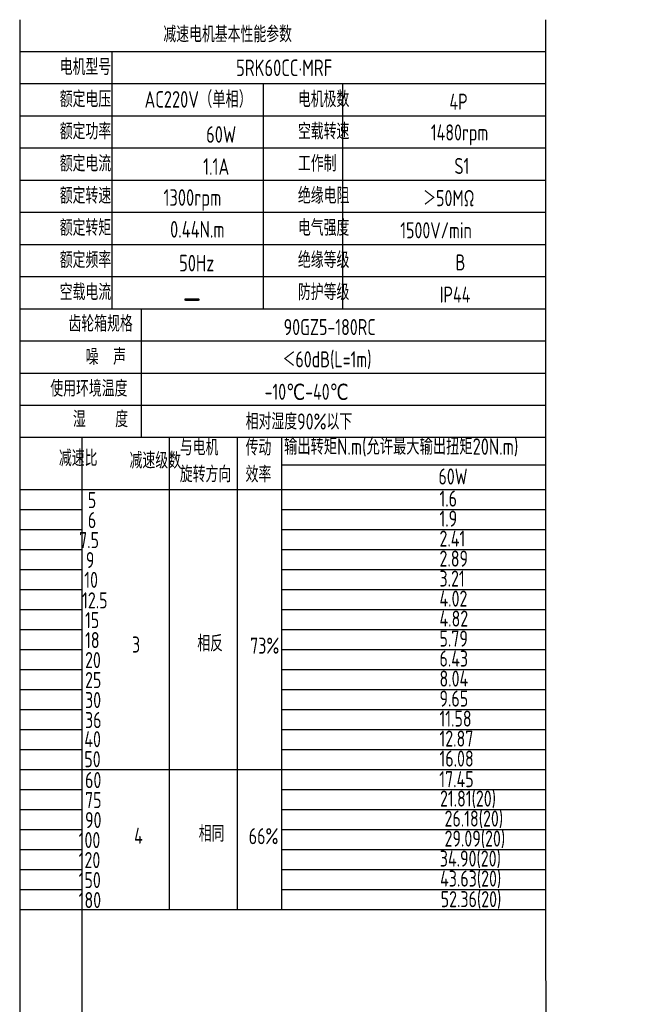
# Model space of a CAD drawing. Header units: inches. Extents: x 837 to 6223, y -2862 to 3098.
# Tile 68 of 139: x 5169 to 5465, y -692 to -211. Entities that reach past the tile are written whole.
import ezdxf

# ---------------------------------------------------------------- set-up
doc = ezdxf.new("R2010")
doc.units = ezdxf.units.IN
doc.header["$LTSCALE"] = 10
doc.header["$MEASUREMENT"] = 0
for name, color, linetype in [('1轮廓实线层', 7, 'Continuous'), ('2细线层', 4, 'Continuous'), ('6文字层', 3, 'Continuous')]:
    doc.layers.add(name, color=color, linetype=linetype)
doc.styles.add('PC_TEXTSTYLE', font='isocp.shx', dxfattribs={"width": 0.8, "bigfont": 'HZFS.SHX'})

msp = doc.modelspace()

# ---------------------------------------------------------------- linework, layer by layer
at = {"layer": '1轮廓实线层'}
for p, q in [((5168.98857, -211.26382), (5168.98857, -378.2044)), ((5168.98857, -211.26382), (5168.98857, -384.04972)), ((5425.93542, -211.26383), (5425.93542, -658.18914)), ((5168.98858, -381.77601), (5168.98858, -686.2503)), ((5168.98858, -387.74639), (5168.98858, -702.88167)), ((5168.98858, -643.06972), (5168.98858, -846.60125)), ((5168.98858, -658.18914), (5168.98858, -846.60125)), ((5425.93542, -658.18914), (5426.24751, -846.60123))]:
    msp.add_line(p, q, dxfattribs=at)
at = {"layer": '1轮廓实线层', "color": 4}
for p, q in [((5297.01191, -428.79599), (5425.93541, -428.79599)), ((5297.01191, -440.80711), (5339.92703, -440.80711))]:
    msp.add_line(p, q, dxfattribs=at)
at = {"layer": '2细线层'}
for p, q in [((5425.93541, -226.97163), (5168.98857, -226.97163)), ((5213.99674, -226.97163), (5213.99674, -352.6341)), ((5425.93541, -242.67944), (5168.98857, -242.67944)), ((5287.9784, -242.67944), (5287.9784, -352.6341)), ((5326.72269, -242.67944), (5326.72269, -352.6341)), ((5425.93541, -258.38725), (5168.98857, -258.38725)), ((5425.93541, -274.09506), (5168.98857, -274.09506)), ((5425.93541, -289.80287), (5168.98857, -289.80287)), ((5425.93541, -305.51068), (5168.98857, -305.51068)), ((5425.93541, -321.21849), (5168.98857, -321.21849)), ((5425.93541, -336.9263), (5168.98857, -336.9263)), ((5425.93541, -352.6341), (5168.98857, -352.6341)), ((5228.27647, -352.6341), (5228.27647, -415.46534)), ((5425.93541, -368.34191), (5168.98857, -368.34191)), ((5425.93541, -384.04972), (5168.98857, -384.04972)), ((5425.93541, -384.04972), (5168.98857, -384.04972)), ((5425.93541, -399.75753), (5168.98857, -399.75753)), ((5425.93541, -399.75753), (5168.98857, -399.75753)), ((5361.4718, -415.46534), (5168.98857, -415.46534)), ((5425.93541, -415.46534), (5168.98857, -415.46534)), ((5199.51485, -675.29925), (5199.51485, -415.46535)), ((5242.17222, -645.98773), (5242.17222, -415.46534)), ((5275.3448, -645.98773), (5275.3448, -415.46534)), ((5297.01191, -645.98773), (5297.01191, -415.46534)), ((5168.98857, -440.80711), (5425.93541, -440.80711)), ((5168.98857, -450.57761), (5199.51485, -450.57761)), ((5297.01191, -450.57761), (5425.93541, -450.57761)), ((5168.98857, -460.34812), (5199.51485, -460.34812)), ((5297.01191, -460.34812), (5425.93541, -460.34812)), ((5168.98857, -470.11863), (5199.51485, -470.11863)), ((5297.01191, -470.11863), (5425.93541, -470.11863)), ((5168.98857, -479.88913), (5199.51485, -479.88913)), ((5297.01191, -479.88913), (5425.93541, -479.88913)), ((5168.98857, -489.65964), (5199.51485, -489.65964)), ((5297.01191, -489.65964), (5425.93541, -489.65964)), ((5168.98857, -499.43014), (5199.51485, -499.43014)), ((5297.01191, -499.43014), (5425.93541, -499.43014)), ((5168.98857, -509.20065), (5199.51485, -509.20065)), ((5297.01191, -509.20065), (5425.93541, -509.20065)), ((5168.98857, -518.97115), (5199.51485, -518.97115)), ((5297.01191, -518.97115), (5425.93541, -518.97115)), ((5168.98857, -528.74166), (5199.51485, -528.74166)), ((5297.01191, -528.74166), (5425.93541, -528.74166)), ((5168.98857, -538.51216), (5199.51485, -538.51216)), ((5297.01191, -538.51216), (5425.93541, -538.51216)), ((5168.98857, -548.28267), (5199.51485, -548.28267)), ((5297.01191, -548.28267), (5425.93541, -548.28267)), ((5168.98857, -558.05318), (5199.51485, -558.05318)), ((5297.01191, -558.05318), (5425.93541, -558.05318)), ((5168.98857, -567.82368), (5199.51485, -567.82368)), ((5297.01191, -567.82368), (5425.93541, -567.82368)), ((5168.98857, -577.59419), (5297.01191, -577.59419)), ((5297.01191, -577.59419), (5425.93541, -577.59419)), ((5168.98857, -587.36469), (5199.51485, -587.36469)), ((5297.01191, -587.36469), (5425.93541, -587.36469)), ((5168.98857, -597.1352), (5199.51485, -597.1352)), ((5297.01191, -597.1352), (5425.93541, -597.1352)), ((5168.98857, -606.9057), (5199.51485, -606.9057)), ((5297.01191, -606.9057), (5425.93541, -606.9057)), ((5168.98857, -616.67621), (5199.51485, -616.67621)), ((5297.01191, -616.67621), (5425.93541, -616.67621)), ((5168.98857, -626.44672), (5199.51485, -626.44672)), ((5297.01191, -626.44672), (5425.93541, -626.44672)), ((5168.98857, -636.21722), (5199.51485, -636.21722)), ((5297.01191, -636.21722), (5425.93541, -636.21722)), ((5168.98857, -645.98773), (5297.01191, -645.98773)), ((5297.01191, -645.98773), (5425.93541, -645.98773)), ((5199.96578, -846.60123), (5199.51485, -675.29925))]:
    msp.add_line(p, q, dxfattribs=at)

# ---------------------------------------------------------------- texts
at = {"layer": '6文字层', "attachment_point": 1, "style": 'PC_TEXTSTYLE'}
for s, insert, char_height, width in [('{\\C3;减速电机基本性能参数}', (5239.18052, -214.43477), 7.8539044, 91.6376662), ('{\\C3;         电机型号 }', (5156.22368, -230.4836), 7.8539044, 91.6376662), ('\\pi21.057;{\\C3;      5RK60CC·MRF}', (5231.43949, -230.73121), 8.100556, 112.3650494), ('{\\C3;         额定电压}', (5156.22368, -246.19141), 7.8539044, 91.6376662), ('{\\C3;       AC220V（单相）}', (5204.06857, -246.15718), 8.100556, 94.5155433), ('{\\C3;         电机极数}', (5272.60072, -246.19141), 7.8539044, 91.6376662), ('{\\C3;         4P}', (5346.61976, -247.39701), 7.8539044, 91.6376662), ('{\\C3;         额定功率}', (5156.22368, -261.89922), 7.8539044, 91.6376662), ('{\\C3;              60W }', (5208.1971, -263.29738), 8.100556, 94.5155433), ('{\\C3;         空载转速}', (5272.60072, -261.89922), 7.8539044, 91.6376662), ('{\\C3;          1480rpm}', (5333.95066, -262.42287), 7.8539044, 91.6376662), ('{\\C3;         额定电流}', (5156.22368, -277.60703), 7.8539044, 91.6376662), ('{\\C3;              1.1A}', (5206.72066, -278.9717), 8.100556, 94.5155433), ('{\\C3;         工作制}', (5272.60072, -277.60703), 7.8539044, 91.6376662), ('{\\C3;           S1}', (5341.88654, -278.81262), 7.8539044, 91.6376662), ('{\\C3;         额定转速}', (5156.22368, -293.31484), 7.8539044, 91.6376662), ('{\\C3;         绝缘电阻}', (5272.60072, -293.31484), 7.8539044, 91.6376662), ('{\\C3;       1300rpm}', (5213.32349, -294.09538), 8.100556, 94.5155433), ('{\\C3;       ＞50MΩ}', (5340.99907, -294.52043), 7.8539044, 91.6376662), ('{\\C3;         额定转矩}', (5156.22368, -309.02265), 7.8539044, 91.6376662), ('{\\C3;         电气强度}', (5272.60072, -309.02265), 7.8539044, 91.6376662), ('{\\C3;       0.44N.m}', (5216.51829, -309.64127), 8.100556, 94.5155433), ('{\\C3;  1500V/min}', (5347.74662, -310.22824), 7.8539044, 91.6376662), ('{\\C3;         额定频率}', (5156.22368, -324.73046), 7.8539044, 91.6376662), ('{\\C3;        50Hz}', (5217.24768, -326.1411), 8.100556, 94.5155433), ('{\\C3;         绝缘等级}', (5272.60072, -324.73046), 7.8539044, 91.6376662), ('{\\C3;          B}', (5346.0281, -325.93605), 7.8539044, 91.6376662), ('{\\C3;         空载电流}', (5156.22368, -340.43827), 7.8539044, 91.6376662), ('{\\C3;         防护等级}', (5272.60072, -340.43827), 7.8539044, 91.6376662), ('{\\C3;         IP44}', (5341.88654, -341.64386), 7.8539044, 91.6376662), ('{\\C3;        \\H1.6708x;—}', (5220.00415, -340.0848), 7.8539044, 91.6376662), ('{\\C3;              齿轮箱规格}', (5142.52778, -355.86541), 7.8539044, 91.6376662), ('{\\C3;             90GZ5-180RC}', (5251.26495, -357.50559), 7.8539044, 91.6376662), ('{\\C3;              噪  声}', (5150.90585, -372.06108), 7.8539044, 91.6376662), ('{\\C3;              ＜60dB(L=1m)}', (5247.13194, -373.26149), 7.8539044, 91.6376662), ('{\\C3;       使用环境温度}', (5158.80043, -387.56169), 7.8539044, 91.6376662), ('{\\C3;       -10℃-40℃}', (5263.48515, -389.12319), 7.8539044, 91.6376662), ('{\\C3;           湿    度}', (5155.49741, -402.52151), 7.8539044, 91.6376662), ('{\\C3;      相对湿度90%以下}', (5257.86446, -403.64017), 7.8539044, 91.6376662), ('{\\C3;与电机\\P旋转方向}', (5247.20876, -416.31959), 7.853904, 91.6376662), ('{\\C3;传动\\P效率}', (5279.35501, -416.40189), 7.853904, 91.6376662), ('{\\C3;输出转矩N.m(允许最大输出扭矩20N.m)}', (5298.15256, -415.75146), 8.100556, 140.9134884), ('{\\C3;              减速比}', (5137.85553, -421.56586), 7.8539044, 91.6376662), ('{\\C3;              减速级数}', (5172.3835, -422.70503), 7.8539044, 91.6376662), ('{\\C3;                60W}', (5316.10933, -430.5161), 7.8539044, 91.6376662), ('{\\C3;                   5}', (5134.05091, -442.0414), 7.8539044, 91.6376662), ('{\\C3;                1.6}', (5316.62092, -441.30442), 7.8539044, 91.6376662), ('{\\C3;                   6}', (5134.05091, -451.81191), 7.8539044, 91.6376662), ('{\\C3;                1.9}', (5316.62092, -451.07492), 7.8539044, 91.6376662), ('{\\C3;                  7.5}', (5133.36173, -461.58241), 7.8539044, 91.6376662), ('{\\C3;                2.41}', (5316.62092, -460.84543), 7.8539044, 91.6376662), ('{\\C3;                  9}', (5136.67059, -471.35292), 7.8539044, 91.6376662), ('{\\C3;                2.89}', (5316.62092, -470.61593), 7.8539044, 91.6376662), ('{\\C3;                   10}', (5132.30338, -481.00518), 7.8539044, 91.6376662), ('{\\C3;                3.21}', (5316.62092, -480.38644), 7.8539044, 91.6376662), ('{\\C3;                4.02}', (5316.62092, -490.15694), 7.8539044, 91.6376662), ('{\\C3;                   12.5}', (5131.21055, -491.01567), 7.8539044, 91.6376662), ('{\\C3;                4.82}', (5316.62092, -499.92745), 7.8539044, 91.6376662), ('{\\C3;                   15}', (5132.67257, -500.66443), 7.8539044, 91.6376662), ('{\\C3;                5.79}', (5316.62092, -509.69796), 7.8539044, 91.6376662), ('{\\C3;                   18}', (5132.67257, -510.43494), 7.8539044, 91.6376662), ('{\\C3;     3}', (5205.91019, -512.62331), 7.8539044, 91.6376662), ('{\\C3;     相反}', (5237.80684, -512.06619), 7.8539044, 91.6376662), ('{\\C3;  73%}', (5274.41219, -513.16147), 7.8539044, 91.6376662), ('{\\C3;                6.43}', (5316.62092, -519.46846), 7.8539044, 91.6376662), ('{\\C3;                   20}', (5132.67257, -520.20545), 7.8539044, 91.6376662), ('{\\C3;                8.04}', (5316.62092, -529.23897), 7.8539044, 91.6376662), ('{\\C3;                   25}', (5132.67257, -529.97595), 7.8539044, 91.6376662), ('{\\C3;                   30}', (5132.67257, -539.74646), 7.8539044, 91.6376662), ('{\\C3;                9.65}', (5316.62092, -539.00947), 7.8539044, 91.6376662), ('{\\C3;                   36}', (5132.67257, -549.51696), 7.8539044, 91.6376662), ('{\\C3;                11.58}', (5316.62092, -548.77998), 7.8539044, 91.6376662), ('{\\C3;                   40}', (5132.31316, -558.85204), 7.8539044, 91.6376662), ('{\\C3;                12.87}', (5316.62092, -558.55048), 7.8539044, 91.6376662), ('{\\C3;                   50}', (5132.31316, -568.62254), 7.8539044, 91.6376662), ('{\\C3;                16.08}', (5316.62092, -568.32099), 7.8539044, 91.6376662), ('{\\C3;                   60}', (5132.67257, -578.82848), 7.8539044, 91.6376662), ('{\\C3;                17.45}', (5316.53157, -578.39219), 7.8539044, 91.6376662), ('{\\C3;                   75}', (5132.67257, -588.59899), 7.8539044, 91.6376662), ('{\\C3;                 21.81(20)}', (5313.2723, -587.862), 7.8539044, 91.6376662), ('{\\C3;                   90}', (5132.67257, -598.36949), 7.8539044, 91.6376662), ('{\\C3;                  26.18(20)}', (5311.90851, -597.63251), 7.8539044, 91.6376662), ('{\\C3;     4}', (5206.94403, -606.06744), 7.8539044, 91.6376662), ('{\\C3;     相同}', (5238.51853, -605.01684), 7.8539044, 91.6376662), ('{\\C3;   66%}', (5270.12233, -606.23543), 7.8539044, 91.6376662), ('{\\C3;                  100}', (5133.1574, -608.14), 7.8539044, 91.6376662), ('{\\C3;                  29.09(20)}', (5311.90851, -607.40301), 7.8539044, 91.6376662), ('{\\C3;                  120}', (5133.1574, -617.9105), 7.8539044, 91.6376662), ('{\\C3;                34.90(20)}', (5316.78841, -617.17352), 7.8539044, 91.6376662), ('{\\C3;                  150}', (5133.1574, -627.68101), 7.8539044, 91.6376662), ('{\\C3;                43.63(20)}', (5316.93197, -626.94402), 7.8539044, 91.6376662), ('{\\C3;                  180}', (5133.1574, -637.45151), 7.8539044, 91.6376662), ('{\\C3;                52.36(20)}', (5317.21917, -637.00153), 7.8539044, 91.6376662)]:
    msp.add_mtext(s, dxfattribs=dict(at, insert=insert, char_height=char_height, width=width))

doc.saveas('drawing.dxf')
